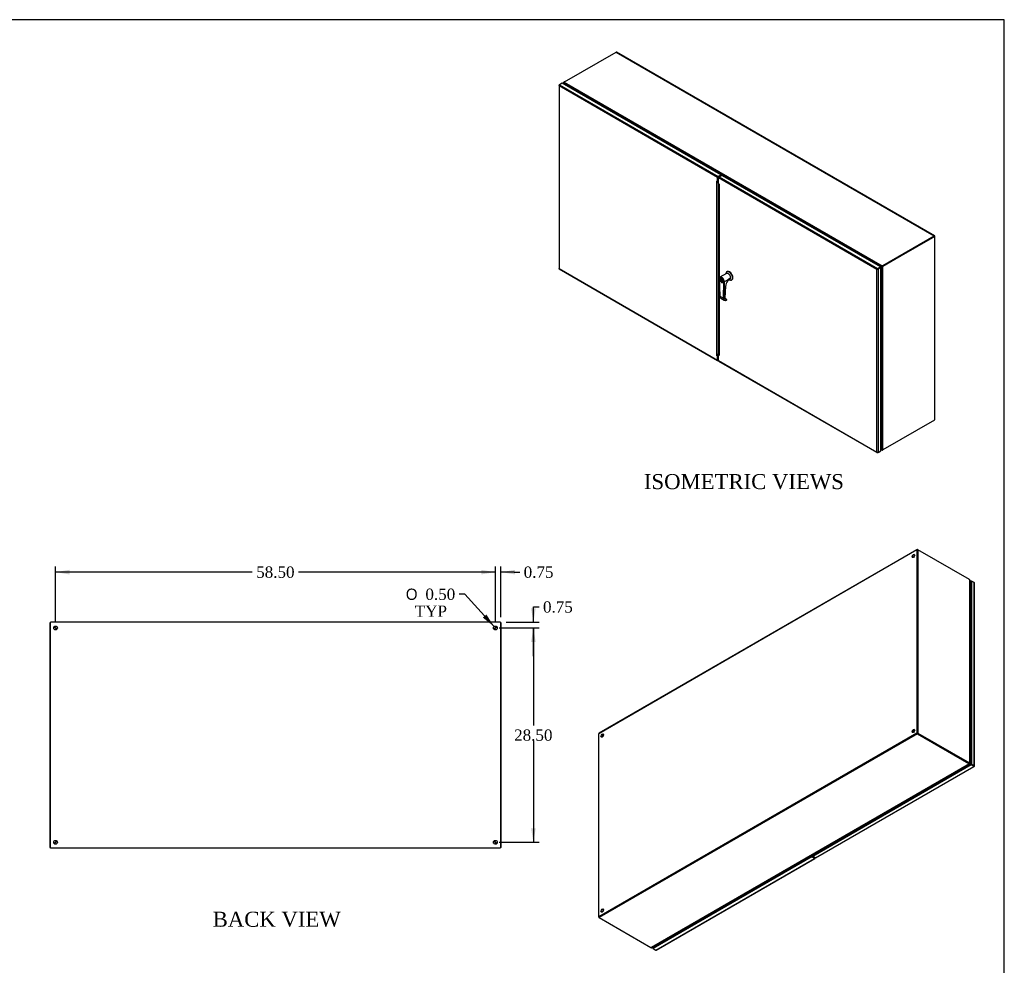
# Model space of a CAD drawing. Header units: inches. Extents: x 1 to 299, y -2 to 199.
# Tile 6 of 6: x 168 to 299, y 73 to 199. Entities that reach past the tile are written whole.
import ezdxf
from ezdxf.enums import TextEntityAlignment as Align

# ---------------------------------------------------------------- set-up
doc = ezdxf.new("R2010")
doc.units = ezdxf.units.IN
doc.header["$MEASUREMENT"] = 0
for name, color, linetype in [('CAP02342', 7, 'Continuous'), ('COM53148-1', 7, 'Continuous'), ('COM54646', 7, 'Continuous'), ('COM55251-2', 7, 'Continuous'), ('COM55253-2', 7, 'Continuous'), ('Default', 7, 'Continuous'), ('GSK11033', 7, 'Continuous'), ('GSK11136', 7, 'Continuous'), ('HAN13040', 7, 'Continuous'), ('HNG14573-1', 7, 'Continuous'), ('HNG14573-2', 7, 'Continuous'), ('PIN17645', 7, 'Continuous'), ('STD26098', 7, 'Continuous')]:
    doc.layers.add(name, color=color, linetype=linetype)
doc.styles.add('SEACAD_Solid_Edge_ANSI1_Symbols', font='txt')
doc.styles.add('SEACAD_Times_New_Roman', font='times.ttf')
doc.dimstyles.new('HAMMOND_(STH_-_300x200)', dxfattribs={"dimtxt": 1.5, "dimasz": 1.875, "dimexe": 0.75, "dimexo": 0.75, "dimgap": 0.375, "dimtad": 0, "dimtih": 1, "dimtoh": 1, "dimzin": 0, "dimdsep": 46, "dimtxsty": 'SEACAD_Times_New_Roman', "dimblk1": '_SE_FILLED', "dimblk2": '_SE_FILLED', "dimsah": 1, "dimcen": 0.75, "dimadec": 0, "dimazin": 0, "dimtfac": 0.8, "dimtofl": 0, "dimtmove": 0, "dimatfit": 3, "dimfxl": 1, "dimtolj": 1, "dimtzin": 0, "dimarcsym": 0})

# ---------------------------------------------------------------- blocks, each defined once
blk = doc.blocks.new('SE1')
at = {"layer": 'COM53148-1', "color": 7, "linetype": 'Continuous'}
for p, q in [((240.91, 190.67), (247.76, 194.62)), ((247.76, 194.62), (290.09, 170.19)), ((290.14, 170.19), (247.81, 194.63)), ((240.81, 190.47), (283.05, 166.08)), ((240.83, 190.43), (240.9, 190.32)), ((240.85, 190.62), (283.16, 166.2)), ((283.24, 166.23), (290.09, 170.19)), ((283.24, 166.17), (290.09, 170.13)), ((290.16, 170.11), (290.16, 170.14)), ((282.93, 166.01), (283.02, 166.07)), ((283.05, 166.08), (283.09, 166.11)), ((283.09, 166.11), (283.1, 166.12)), ((283.16, 166.2), (283.16, 166.14)), ((283.24, 166.17), (283.24, 166.23)), ((283.02, 141.81), (282.98, 141.89)), ((282.98, 141.81), (283.05, 141.77)), ((282.98, 141.77), (283.09, 141.71)), ((283.04, 141.82), (283.02, 141.81)), ((283.05, 141.77), (283.06, 141.78)), ((283.16, 141.7), (283.16, 141.73)), ((283.24, 141.74), (283.24, 141.74))]:
    blk.add_line(p, q, dxfattribs=at)
for centre, radius, start, end in [((240.96, 190.51), 0.154, 133.3706, 195.1223), ((283.25, 165.99), 0.226, 115.3892, 156.1179)]:
    blk.add_arc(centre, radius, start, end, dxfattribs=at)
for centre, major_axis, start_param, end_param in [((247.76, 194.53), (-0.054, -0.0935), 3.141593, 3.926991), ((240.99, 190.52), (-0.156, 0.27), 1.431685, 1.580897), ((241.13, 190.54), (-0.312, 0), 5.497787, 5.813569), ((290.09, 170.1), (-0.054, -0.0935), 2.356194, 3.926991), ((282.87, 166.34), (-0.156, 0.27), 3.131492, 3.280704), ((282.92, 166.37), (-0.156, 0.27), 3.131492, 3.280704), ((283.01, 166.36), (0.312, 0), 5.182005, 5.497787), ((283.01, 166.3), (0.312, 0), 5.182005, 5.497787), ((282.87, 141.71), (0.156, -0.27), 1.431685, 1.580897), ((283.01, 141.86), (0.312, 0), 5.182005, 5.497787)]:
    blk.add_ellipse(centre, major_axis=major_axis, ratio=0.57735, start_param=start_param, end_param=end_param, dxfattribs=at)
for points, knots in [([(283.16, 166.14), (283.15, 166.14), (283.15, 166.14), (283.15, 166.14), (283.14, 166.14), (283.14, 166.13), (283.14, 166.13), (283.13, 166.13), (283.13, 166.13), (283.12, 166.13), (283.12, 166.12), (283.11, 166.12), (283.1, 166.12), (283.1, 166.11), (283.1, 166.11)], [0, 0, 0, 0, 0.058117, 0.116745, 0.175903, 0.235613, 0.295892, 0.356757, 0.418223, 0.480305, 0.60627, 0.734837, 0.866068, 1, 1, 1, 1]), ([(283.16, 141.7), (283.15, 141.7), (283.15, 141.7), (283.15, 141.7), (283.14, 141.7), (283.13, 141.7), (283.13, 141.7), (283.12, 141.7), (283.12, 141.7), (283.11, 141.7), (283.11, 141.7), (283.1, 141.7), (283.1, 141.7), (283.09, 141.7), (283.09, 141.7), (283.08, 141.71), (283.07, 141.72), (283.06, 141.73), (283.06, 141.74), (283.05, 141.75), (283.05, 141.76), (283.05, 141.77)], [0, 0, 0, 0, 0.037505, 0.074906, 0.112201, 0.149385, 0.186456, 0.223409, 0.260242, 0.296951, 0.333533, 0.369984, 0.406303, 0.442485, 0.478527, 0.514427, 0.638738, 0.761153, 0.84171, 0.921336, 1, 1, 1, 1])]:
    blk.add_open_spline(points, degree=3, knots=knots, dxfattribs=at)
at = {"layer": 'COM54646', "color": 7, "linetype": 'Continuous'}
for p, q in [((240.76, 190.53), (240.76, 190.4)), ((240.82, 190.57), (240.79, 190.59)), ((240.81, 190.47), (240.79, 190.46)), ((240.79, 190.38), (240.79, 190.46)), ((240.82, 190.42), (240.83, 190.43)), ((240.82, 190.42), (240.86, 190.34)), ((240.86, 190.64), (240.87, 190.63)), ((290.11, 170.14), (283.24, 166.17)), ((290.16, 170.11), (283.29, 166.14)), ((290.16, 170.11), (290.11, 170.14)), ((290.16, 145.73), (290.16, 170.11)), ((282.94, 165.98), (283.04, 166.04)), ((283.11, 166.08), (283.06, 166.05)), ((283.06, 166.05), (283.06, 141.78)), ((283.12, 166.09), (283.11, 166.08)), ((283.17, 166.12), (283.22, 166.09)), ((283.22, 166.09), (283.22, 141.74)), ((283.29, 166.14), (283.24, 166.17)), ((283.29, 141.77), (290.16, 145.73)), ((283.04, 141.82), (282.98, 141.93))]:
    blk.add_line(p, q, dxfattribs=at)
for centre, radius, start, end in [((283.09, 166.28), 0.228, 264.0559, 304.437), ((283.17, 141.89), 0.156, 225.3299, 286.1771)]:
    blk.add_arc(centre, radius, start, end, dxfattribs=at)
for centre, major_axis, start_param, end_param in [((240.86, 190.38), (0.156, 0.27), 0.785398, 1.10118), ((240.66, 190.33), (0.156, -0.27), 1.560696, 1.709907), ((283.2, 165.77), (0.156, -0.27), 3.002482, 3.151693), ((283.25, 165.8), (0.156, -0.27), 3.002482, 3.151693), ((283.24, 165.92), (0.156, 0.27), 0.785398, 1.10118), ((283.29, 165.89), (0.156, 0.27), 0.785398, 1.10118), ((283.2, 141.9), (-0.156, 0.27), 1.560696, 1.709907), ((283.29, 142.02), (-0.156, -0.27), 0.469616, 0.785398)]:
    blk.add_ellipse(centre, major_axis=major_axis, ratio=0.57735, start_param=start_param, end_param=end_param, dxfattribs=at)
for points, knots in [([(240.79, 190.46), (240.79, 190.46), (240.79, 190.46), (240.78, 190.47), (240.78, 190.47), (240.78, 190.48), (240.77, 190.48), (240.77, 190.49), (240.77, 190.49), (240.76, 190.5), (240.76, 190.51), (240.76, 190.51), (240.76, 190.52), (240.76, 190.53), (240.76, 190.54), (240.77, 190.55), (240.77, 190.56), (240.78, 190.57), (240.78, 190.58), (240.79, 190.58), (240.79, 190.59)], [0, 0, 0, 0, 0.039227, 0.078698, 0.11841, 0.15836, 0.198543, 0.238956, 0.279594, 0.320453, 0.361528, 0.402815, 0.44431, 0.486009, 0.612097, 0.739826, 0.804347, 0.869228, 0.934452, 1, 1, 1, 1]), ([(283.17, 166.12), (283.16, 166.12), (283.16, 166.11), (283.15, 166.1), (283.14, 166.1), (283.14, 166.09), (283.13, 166.09), (283.12, 166.09), (283.12, 166.08), (283.12, 166.08)], [0, 0, 0, 0, 0.25, 0.25, 0.5, 0.5, 0.75, 0.75, 1, 1, 1, 1])]:
    blk.add_open_spline(points, degree=3, knots=knots, dxfattribs=at)
at = {"layer": 'COM55251-2', "color": 7, "linetype": 'Continuous'}
for p, q in [((261.47, 178.02), (261.74, 178.18)), ((282.93, 166.05), (261.92, 178.18)), ((282.46, 165.72), (261.39, 177.89)), ((261.39, 177.13), (261.39, 177.89)), ((261.39, 177.13), (261.49, 177.07)), ((261.45, 177.05), (261.45, 154.41)), ((261.47, 178.02), (282.56, 165.84)), ((261.49, 177.07), (261.49, 154.3)), ((282.46, 165.72), (282.52, 165.76)), ((282.52, 165.76), (282.46, 165.72)), ((282.46, 141.43), (282.46, 165.72)), ((282.46, 165.72), (282.46, 165.72)), ((282.46, 165.72), (282.46, 165.72)), ((282.46, 165.72), (282.46, 165.72)), ((282.46, 165.72), (282.46, 165.72)), ((282.52, 165.76), (282.5, 165.77)), ((282.52, 165.76), (282.56, 165.78)), ((282.56, 165.78), (282.52, 165.76)), ((282.52, 165.76), (282.52, 165.74)), ((282.56, 165.84), (282.93, 166.05)), ((282.93, 165.99), (282.56, 165.78)), ((282.56, 165.78), (282.93, 165.99)), ((282.56, 165.78), (282.56, 165.78)), ((282.56, 165.78), (282.56, 165.78)), ((282.56, 165.78), (282.56, 165.78)), ((282.56, 165.78), (282.56, 165.78)), ((282.98, 165.96), (282.61, 165.75)), ((282.61, 165.75), (282.61, 141.4)), ((282.93, 166.05), (282.93, 165.99)), ((282.98, 165.96), (282.93, 165.99)), ((282.98, 141.61), (282.98, 165.96)), ((261.39, 153.6), (261.39, 154.36)), ((261.39, 153.6), (282.46, 141.43)), ((261.41, 153.55), (282.51, 141.37)), ((282.61, 141.4), (282.98, 141.61)), ((282.46, 141.43), (282.46, 141.43)), ((282.46, 141.43), (282.46, 141.43)), ((282.46, 141.43), (282.46, 141.43)), ((282.46, 141.43), (282.46, 141.43)), ((282.46, 141.43), (282.46, 141.43)), ((282.51, 141.39), (282.5, 141.37)), ((282.61, 141.4), (282.56, 141.37))]:
    blk.add_line(p, q, dxfattribs=at)
for centre, radius, start, end in [((282.63, 165.61), 0.21, 130.3254, 146.5936), ((282.45, 165.93), 0.21, 273.4064, 289.6746), ((261.66, 154.41), 0.202, 180, 212.3779), ((282.61, 141.56), 0.201, 220.7853, 242.1898), ((282.58, 141.48), 0.132, 199.2846, 229.8474)]:
    blk.add_arc(centre, radius, start, end, dxfattribs=at)
for centre, major_axis, start_param, end_param in [((261.83, 178.13), (0.125, 0), 0.785398, 2.356194), ((261.47, 177.93), (-0.054, -0.0935), 3.926991, 5.497787), ((282.56, 165.75), (0.054, 0.0935), 0.785398, 1.73614), ((282.53, 165.8), (0.108, 0), 4.547046, 5.497787), ((261.47, 153.64), (0.054, 0.0935), 2.356194, 3.141593), ((282.56, 141.46), (0.054, 0.0935), 2.976249, 3.926991), ((282.53, 141.45), (0.108, 0), 4.547046, 5.497787)]:
    blk.add_ellipse(centre, major_axis=major_axis, ratio=0.57735, start_param=start_param, end_param=end_param, dxfattribs=at)
blk.add_open_spline([(261.49, 177.07), (261.48, 177.07), (261.47, 177.06), (261.46, 177.06), (261.45, 177.05), (261.45, 177.05)], degree=3, knots=[0, 0, 0, 0, 0.25, 0.25, 0.5, 0.5, 0.5, 0.5], dxfattribs=at)
at = {"layer": 'COM55253-2', "color": 7, "linetype": 'Continuous'}
for p, q in [((240.18, 190.19), (240.18, 165.84)), ((240.2, 190.18), (240.18, 190.18)), ((240.21, 190.23), (240.26, 190.26)), ((261.26, 177.96), (240.21, 190.12)), ((240.21, 190.12), (240.21, 165.83)), ((240.21, 190.12), (240.21, 190.12)), ((240.21, 190.12), (240.21, 190.12)), ((240.21, 190.12), (240.21, 190.12)), ((240.21, 190.12), (240.21, 190.12)), ((240.21, 190.12), (240.21, 190.12)), ((240.62, 190.48), (240.26, 190.26)), ((240.26, 190.26), (261.33, 178.1)), ((261.7, 178.31), (240.62, 190.48)), ((261.33, 178.1), (261.7, 178.31)), ((261.33, 178.04), (261.7, 178.25)), ((261.7, 178.31), (261.7, 178.25)), ((261.18, 177.49), (261.18, 177.48)), ((261.18, 177.49), (261.26, 177.45)), ((261.19, 177.49), (261.18, 177.48)), ((261.18, 154.25), (261.18, 177.48)), ((261.26, 177.45), (261.26, 177.96)), ((261.31, 177.48), (261.26, 177.45)), ((261.31, 177.48), (261.31, 177.99)), ((261.33, 177.19), (261.33, 154.49)), ((240.2, 165.79), (261.28, 153.62)), ((240.21, 165.83), (261.26, 153.67)), ((240.21, 165.83), (240.21, 165.83)), ((240.21, 165.83), (240.21, 165.83)), ((240.21, 165.83), (240.21, 165.83)), ((240.21, 165.83), (240.21, 165.83)), ((261.18, 154.25), (261.18, 154.23)), ((261.19, 154.24), (261.18, 154.23)), ((261.18, 154.23), (261.26, 154.19)), ((261.31, 154.22), (261.26, 154.19)), ((261.26, 153.67), (261.26, 154.19)), ((261.27, 154.24), (261.31, 154.22)), ((261.31, 153.7), (261.31, 154.22)), ((261.34, 153.63), (261.33, 153.63))]:
    blk.add_line(p, q, dxfattribs=at)
for centre, radius, start, end in [((240.31, 190.2), 0.132, 190.1526, 220.7154), ((240.4, 190.18), 0.201, 177.8102, 199.2147), ((261.53, 177.83), 0.462, 233.3568, 244.4258), ((261.08, 154.47), 0.302, 306.5059, 327.9912)]:
    blk.add_arc(centre, radius, start, end, dxfattribs=at)
for centre, major_axis, start_param, end_param in [((240.28, 190.19), (0.108, 0), 2.356194, 3.306936), ((240.26, 190.18), (0.054, 0.0935), 0.785398, 1.73614), ((261.26, 177.52), (-0.108, 0), 0.785398, 1.318743), ((261.33, 178.01), (0.054, 0.0935), 0.785398, 2.356194), ((240.28, 165.84), (0.108, 0), 3.141593, 3.306936), ((240.26, 165.88), (0.054, 0.0935), 2.976249, 3.141593), ((261.26, 154.29), (-0.108, 0), 0.785398, 1.570796), ((261.33, 153.72), (0.054, 0.0935), 2.356194, 3.926991)]:
    blk.add_ellipse(centre, major_axis=major_axis, ratio=0.57735, start_param=start_param, end_param=end_param, dxfattribs=at)
for points in [[(240.18, 165.83), (240.18, 165.83), (240.18, 165.83), (240.19, 165.83), (240.2, 165.83), (240.21, 165.83)], [(240.2, 165.8), (240.2, 165.8), (240.2, 165.8), (240.2, 165.81), (240.2, 165.82), (240.21, 165.83)]]:
    blk.add_open_spline(points, degree=3, knots=[0, 0, 0, 0, 0.5, 0.5, 1, 1, 1, 1], dxfattribs=at)
at = {"layer": 'GSK11033', "color": 7, "linetype": 'Continuous'}
for p, q in [((261.34, 177.94), (261.43, 177.99)), ((261.39, 177.9), (261.34, 177.94)), ((261.34, 177.94), (261.34, 176.84)), ((261.34, 176.84), (261.45, 176.77)), ((261.34, 176.84), (261.45, 176.71)), ((261.45, 154.98), (261.34, 154.72)), ((261.34, 154.72), (261.45, 154.66)), ((261.34, 154.72), (261.34, 153.62)), ((261.39, 153.59), (261.34, 153.62))]:
    blk.add_line(p, q, dxfattribs=at)
at = {"layer": 'GSK11136', "color": 7, "linetype": 'Continuous'}
for p, q in [((261.48, 178.13), (261.57, 178.08)), ((261.5, 178.12), (261.32, 178.01)), ((261.41, 177.96), (261.32, 178.01)), ((261.32, 178.01), (261.32, 177.2)), ((261.32, 178.01), (261.41, 177.96)), ((261.34, 177.19), (261.32, 177.2)), ((261.32, 177.2), (261.34, 177.19)), ((261.57, 178.08), (261.5, 178.12)), ((282.71, 165.87), (282.53, 165.77)), ((282.53, 165.77), (282.53, 165.77)), ((282.53, 165.77), (282.53, 165.77)), ((282.71, 165.87), (282.71, 165.87)), ((282.71, 165.87), (282.71, 165.87)), ((261.34, 154.49), (261.32, 154.48)), ((261.34, 154.47), (261.32, 154.48)), ((261.34, 154.47), (261.32, 154.48)), ((261.32, 154.48), (261.32, 153.66)), ((261.34, 153.66), (261.32, 153.66)), ((261.34, 153.66), (261.32, 153.66))]:
    blk.add_line(p, q, dxfattribs=at)
at = {"layer": 'HAN13040', "color": 7, "linetype": 'Continuous'}
for p, q in [((262.46, 165.19), (261.59, 164.69)), ((262.55, 165.43), (262.51, 165.41)), ((261.49, 164.47), (261.49, 164.46)), ((261.49, 164.46), (261.56, 162.2)), ((261.5, 164.45), (261.56, 162.19)), ((261.5, 164.45), (261.5, 164.45)), ((261.64, 164.56), (261.63, 164.56)), ((261.75, 164.45), (261.82, 164.41)), ((261.75, 164.12), (261.75, 164.45)), ((261.82, 164.08), (261.75, 164.12)), ((261.77, 164.12), (261.75, 164.12)), ((261.77, 164.12), (261.77, 164.44)), ((261.82, 164.1), (261.77, 164.12)), ((261.82, 164.41), (261.82, 164.08)), ((261.96, 163.99), (261.97, 163.99)), ((262.05, 161.91), (262.11, 164.09)), ((262.15, 164.09), (262.09, 161.91)), ((262.11, 164.09), (262.11, 164.1)), ((262.2, 164.13), (262.15, 164.1)), ((262.15, 164.09), (262.2, 164.12)), ((262.15, 164.1), (262.15, 164.09)), ((262.2, 164.12), (262.84, 164.49)), ((262.2, 164.12), (262.84, 164.49)), ((262.2, 164.12), (262.2, 164.13)), ((262.59, 164.19), (262.92, 164.38)), ((262.84, 164.49), (262.83, 164.47)), ((262.84, 164.49), (262.84, 164.49)), ((263.14, 164.32), (263.18, 164.34)), ((262.3, 161.89), (262.35, 163.48)), ((262.3, 161.88), (262.34, 163.47)), ((261.56, 162.19), (262.05, 161.91)), ((261.7, 161.89), (262.16, 161.63)), ((262.3, 161.84), (262.42, 161.77)), ((262.42, 161.78), (262.47, 161.74)), ((262.47, 161.74), (262.48, 161.74)), ((262.48, 161.74), (262.47, 161.74)), ((262.47, 161.66), (262.47, 161.7)), ((262.48, 161.74), (262.48, 161.74)), ((262.48, 161.67), (262.48, 161.72))]:
    blk.add_line(p, q, dxfattribs=at)
for centre, radius, start, end in [((263.72, 163.47), 1.34, 131.4602, 144.7403), ((259.48, 167.31), 4.39, 315.8784, 319.6877), ((263.83, 163.61), 1.32, 138.4014, 139.1471), ((262.32, 161.89), 0.141, 287.7534, 308.0454), ((262.41, 161.8), 0.0167, 244.9846, 279.648), ((262.45, 161.67), 0.03, 297.5192, 358.237)]:
    blk.add_arc(centre, radius, start, end, dxfattribs=at)
for centre, major_axis, ratio, start_param, end_param in [((262.82, 164.86), (0.315, -0.546), 0.57735, 0, 3.882146), ((262.69, 164.79), (0.233, -0.403), 0.57735, 0, 3.141593), ((262.87, 164.89), (-0.315, 0.546), 0.57735, 3.141593, 6.283185), ((261.52, 164.47), (0.03, 0), 0.57735, 2.356194, 3.141593), ((261.52, 164.47), (0.03, 0), 0.57735, 3.141593, 3.926991), ((261.52, 164.46), (0.03, 0.0004), 0.567188, 3.15002, 3.918564), ((261.83, 164.29), (0.233, -0.403), 0.57735, 0.785398, 3.926991), ((261.8, 164.28), (0.218, -0.377), 0.57735, 0.785398, 3.926991), ((261.8, 164.27), (0.165, -0.286), 0.57735, 3.141593, 3.957772), ((261.8, 164.27), (0.165, -0.286), 0.57735, 0, 3.141593), ((261.8, 164.28), (0.165, -0.286), 0.57735, 0, 3.141593), ((261.8, 164.27), (0.165, -0.286), 0.57735, 5.467006, 6.283185), ((262.13, 164.11), (0.03, 0), 0.57735, 3.926991, 5.497787), ((262.13, 164.11), (0.03, -0.0005), 0.587337, 3.936027, 5.506824), ((263.07, 163.89), (-0.541, -0.876), 0.556849, 4.65053, 5.514642), ((262.6, 164.26), (-0.025, 0.0166), 0.051348, 2.590713, 3.733066), ((262.82, 164.86), (0.315, -0.546), 0.57735, 5.542632, 6.283185), ((262.32, 163.48), (-0.03, 0.0009), 0.597148, 2.374268, 3.141593), ((261.59, 162.2), (0.03, 0.0009), 0.556849, 3.141593, 3.910136), ((262.01, 162.44), (0.296, 0.55), 0.596203, 2.338436, 3.123835), ((262.49, 162.16), (0.328, 0.532), 0.557858, 2.371742, 3.892097), ((262.07, 161.92), (-0.03, 0.0009), 0.597148, 0.803471, 2.374268), ((262.51, 162.15), (0.313, 0.507), 0.556861, 2.372471, 3.892826), ((262.54, 162.05), (0.184, 0.298), 0.556849, 2.373049, 3.698535), ((262.56, 162.04), (0.2, 0.323), 0.556849, 2.373049, 3.636393), ((262.27, 161.9), (-0.03, 0.0009), 0.597148, 2.374268, 3.141593), ((262.42, 162.2), (0.275, 0.447), 0.558048, 3.801256, 3.928976), ((262.45, 161.67), (-0.0139, 0.0266), 0.606742, 2.381796, 3.141593), ((262.45, 161.67), (-0.0139, 0.0266), 0.606742, 3.141593, 3.91773), ((262.45, 161.67), (-0.03, 0.0009), 0.597148, 2.374268, 3.141593)]:
    blk.add_ellipse(centre, major_axis=major_axis, ratio=ratio, start_param=start_param, end_param=end_param, dxfattribs=at)
blk.add_ellipse((261.78, 164.26), major_axis=(-0.155, 0.268), ratio=0.57735, dxfattribs=at)
for points, knots in [([(261.93, 164.36), (261.95, 164.33), (261.97, 164.28), (262, 164.19), (262, 164.11), (261.98, 164.05), (261.94, 164.02), (261.89, 164.01), (261.84, 164.02), (261.81, 164.03), (261.81, 164.04)], [0, 0, 0, 0, 0.120898, 0.26227, 0.402653, 0.541945, 0.682103, 0.830284, 0.963634, 1, 1, 1, 1]), ([(262.42, 161.78), (262.42, 161.77), (262.42, 161.77), (262.41, 161.77), (262.41, 161.76), (262.4, 161.76), (262.39, 161.76), (262.38, 161.76), (262.37, 161.76), (262.36, 161.76), (262.35, 161.76), (262.34, 161.76)], [0, 0, 0, 0, 0.125, 0.125, 0.25, 0.25, 0.5, 0.5, 0.75, 0.75, 1, 1, 1, 1]), ([(262.47, 161.7), (262.48, 161.71), (262.48, 161.71), (262.48, 161.73), (262.48, 161.73), (262.48, 161.74)], [0, 0, 0, 0, 0.5, 0.5, 1, 1, 1, 1])]:
    blk.add_open_spline(points, degree=3, knots=knots, dxfattribs=at)
blk = doc.blocks.new('SE2')
at = {"layer": 'CAP02342', "color": 7, "linetype": 'Continuous'}
for p, q in [((294.91, 120.88), (294.91, 120.49)), ((294.91, 111.08), (294.91, 110.69)), ((294.91, 101.28), (294.91, 100.89))]:
    blk.add_line(p, q, dxfattribs=at)
for centre, start_param, end_param in [((295.06, 120.88), 5.141998, 6.283185), ((295.06, 120.49), 5.141998, 6.283185), ((295.06, 120.49), 0, 0.002547), ((295.06, 111.08), 5.141998, 6.283185), ((295.06, 110.69), 5.141998, 6.283185), ((295.06, 110.69), 0, 0.002547), ((295.06, 101.28), 5.141998, 6.283185), ((295.06, 100.89), 5.141998, 6.283185), ((295.06, 100.89), 0, 0.002547)]:
    blk.add_ellipse(centre, major_axis=(-0.146, 0), ratio=0.57735, start_param=start_param, end_param=end_param, dxfattribs=at)
for points in [[(294.92, 120.49), (294.91, 120.48), (294.91, 120.46), (294.93, 120.42), (294.96, 120.39), (294.98, 120.37), (294.99, 120.37)], [(294.92, 110.69), (294.91, 110.68), (294.91, 110.66), (294.93, 110.62), (294.96, 110.59), (294.98, 110.57), (294.99, 110.57)], [(294.92, 100.89), (294.91, 100.88), (294.91, 100.86), (294.93, 100.82), (294.96, 100.79), (294.98, 100.77), (294.99, 100.77)]]:
    blk.add_open_spline(points, degree=3, knots=[0, 0, 0, 0, 0.0854751, 0.2465831, 0.3881447, 0.4934146, 0.4934146, 0.4934146, 0.4934146], dxfattribs=at)
at = {"layer": 'COM53148-1', "color": 7, "linetype": 'Continuous'}
for p, q in [((287.78, 128.43), (245.46, 104)), ((287.81, 128.48), (245.48, 104.05)), ((287.78, 128.43), (287.78, 104.11)), ((287.84, 128.4), (287.84, 104.08)), ((287.89, 128.46), (287.86, 128.48)), ((245.46, 79.68), (287.78, 104.11)), ((245.46, 79.68), (245.46, 104)), ((287.86, 103.98), (245.54, 79.55)), ((246.06, 103.68), (245.87, 103.79)), ((287.86, 104.04), (294.71, 100.09)), ((287.86, 103.98), (294.71, 100.03)), ((294.77, 99.98), (252.47, 75.56)), ((252.53, 75.56), (294.81, 99.97)), ((294.71, 100.09), (294.71, 100.03)), ((294.77, 99.98), (294.77, 100.04)), ((294.77, 100.03), (294.79, 100.02)), ((294.81, 100.01), (294.77, 100.03)), ((245.54, 79.55), (252.39, 75.59))]:
    blk.add_line(p, q, dxfattribs=at)
for centre, major_axis, start_param, end_param in [((287.86, 128.39), (0.054, -0.0935), 2.356194, 3.926991), ((287.36, 127.6), (0.125, 0.217), 0.205081, 2.936511), ((245.54, 103.95), (0.054, -0.0935), 3.141593, 3.926991), ((245.99, 103.72), (0.125, 0.217), 0.205081, 2.936511), ((287.36, 104.33), (0.125, 0.217), 0.205081, 2.936511), ((287.86, 104.07), (-0.054, 0.0935), 0.785398, 2.356194), ((294.49, 99.96), (0.312, 0), 0.469616, 0.785398), ((294.49, 99.9), (0.312, 0), 0.469616, 0.785398), ((294.64, 99.75), (-0.156, -0.27), 3.002482, 3.151693), ((245.99, 80.45), (0.125, 0.217), 0.205081, 2.936511), ((245.54, 79.63), (0.054, -0.0935), 3.926991, 5.497787), ((252.61, 75.72), (-0.312, 0), 0.785398, 1.10118)]:
    blk.add_ellipse(centre, major_axis=major_axis, ratio=0.57735, start_param=start_param, end_param=end_param, dxfattribs=at)
for centre in [(287.31, 127.63), (245.94, 103.75), (287.31, 104.36), (245.94, 80.48)]:
    blk.add_ellipse(centre, major_axis=(0.125, 0.217), ratio=0.57735, dxfattribs=at)
for points, knots in [([(294.76, 100.03), (294.76, 100.03), (294.77, 100.03), (294.77, 100.03), (294.77, 100.03), (294.77, 100.03), (294.77, 100.03), (294.77, 100.03), (294.77, 100.04), (294.77, 100.04)], [0, 0, 0, 0, 0.25, 0.25, 0.5, 0.5, 0.75, 0.75, 1, 1, 1, 1]), ([(294.81, 100.01), (294.81, 100), (294.81, 100), (294.81, 100), (294.82, 99.99), (294.82, 99.99), (294.82, 99.99), (294.82, 99.98), (294.82, 99.98), (294.82, 99.98), (294.82, 99.97), (294.81, 99.97), (294.81, 99.97), (294.81, 99.97), (294.8, 99.96), (294.8, 99.97), (294.79, 99.97), (294.78, 99.97), (294.78, 99.98), (294.77, 99.98), (294.77, 99.98)], [0, 0, 0, 0, 0.039227, 0.078698, 0.11841, 0.15836, 0.198543, 0.238956, 0.279594, 0.320453, 0.361528, 0.402815, 0.44431, 0.486009, 0.612097, 0.739826, 0.804347, 0.869228, 0.934452, 1, 1, 1, 1]), ([(252.47, 75.56), (252.47, 75.56), (252.47, 75.56), (252.48, 75.55), (252.48, 75.55), (252.49, 75.55), (252.49, 75.55), (252.5, 75.55), (252.5, 75.55), (252.51, 75.55), (252.51, 75.55), (252.52, 75.55), (252.52, 75.55), (252.53, 75.56), (252.53, 75.56), (252.53, 75.56), (252.53, 75.56)], [0, 0, 0, 0, 0.037505, 0.0749064, 0.112201, 0.1493851, 0.1864555, 0.2234088, 0.2602416, 0.2969507, 0.3335327, 0.3699844, 0.4063029, 0.4424848, 0.4785271, 0.4936293, 0.4936293, 0.4936293, 0.4936293])]:
    blk.add_open_spline(points, degree=3, knots=knots, dxfattribs=at)
at = {"layer": 'COM54646', "color": 7, "linetype": 'Continuous'}
for p, q in [((287.89, 128.46), (287.84, 128.43)), ((287.84, 128.43), (287.84, 104.05)), ((287.89, 128.46), (287.89, 104.08)), ((294.76, 124.49), (287.89, 128.46)), ((294.83, 100.09), (294.83, 124.44)), ((294.86, 100.06), (294.86, 124.38)), ((245.87, 103.79), (246.06, 103.68)), ((287.89, 104.08), (287.84, 104.05)), ((287.84, 104.05), (294.71, 100.09)), ((287.89, 104.08), (294.76, 100.11)), ((294.76, 100.11), (294.71, 100.09)), ((294.78, 100.06), (294.83, 100.09)), ((294.78, 100.07), (294.83, 100.04)), ((294.81, 100.05), (294.79, 100.06)), ((245.46, 79.59), (245.46, 79.68)), ((245.46, 79.59), (245.48, 79.6)), ((245.54, 79.55), (245.46, 79.59))]:
    blk.add_line(p, q, dxfattribs=at)
for centre, major_axis, start_param, end_param in [((294.76, 124.24), (-0.156, 0.27), 5.182005, 5.497787), ((294.71, 100.34), (0.156, -0.27), 5.497787, 5.813569), ((294.76, 100.37), (0.156, -0.27), 5.497787, 5.813569), ((294.96, 100.32), (0.156, 0.27), 3.131492, 3.280704)]:
    blk.add_ellipse(centre, major_axis=major_axis, ratio=0.57735, start_param=start_param, end_param=end_param, dxfattribs=at)
for points, knots in [([(294.86, 124.38), (294.86, 124.38), (294.86, 124.4), (294.86, 124.41), (294.85, 124.42), (294.84, 124.43), (294.84, 124.43), (294.83, 124.44), (294.83, 124.44)], [0.506795, 0.506795, 0.506795, 0.506795, 0.6120969, 0.7398262, 0.8043466, 0.8692278, 0.9344517, 1, 1, 1, 1]), ([(294.78, 100.06), (294.78, 100.06), (294.79, 100.06), (294.79, 100.06), (294.79, 100.06), (294.79, 100.06), (294.79, 100.06), (294.79, 100.06), (294.78, 100.07), (294.78, 100.07)], [0, 0, 0, 0, 0.25, 0.25, 0.5, 0.5, 0.75, 0.75, 1, 1, 1, 1]), ([(294.83, 100.09), (294.83, 100.09), (294.83, 100.09), (294.84, 100.08), (294.84, 100.08), (294.85, 100.08), (294.85, 100.08), (294.85, 100.08), (294.85, 100.07), (294.86, 100.07), (294.86, 100.07), (294.86, 100.07), (294.86, 100.06), (294.86, 100.06), (294.86, 100.06), (294.86, 100.06), (294.86, 100.05), (294.85, 100.05), (294.85, 100.04), (294.84, 100.04), (294.83, 100.04), (294.83, 100.04)], [0, 0, 0, 0, 0.037505, 0.074906, 0.112201, 0.149385, 0.186456, 0.223409, 0.260242, 0.296951, 0.333533, 0.369984, 0.406303, 0.442485, 0.478527, 0.514427, 0.638738, 0.761153, 0.84171, 0.921336, 1, 1, 1, 1])]:
    blk.add_open_spline(points, degree=3, knots=knots, dxfattribs=at)
at = {"layer": 'COM55251-2', "color": 7, "linetype": 'Continuous'}
for p, q in [((273.7, 87.62), (252.7, 75.5)), ((273.7, 87.57), (252.7, 75.44)), ((253.06, 75.23), (274.15, 87.41)), ((253.12, 75.22), (274.21, 87.4)), ((273.7, 87.57), (273.7, 87.62)), ((274.15, 87.46), (273.88, 87.62)), ((273.88, 87.62), (273.88, 87.57)), ((274.15, 87.41), (273.88, 87.57)), ((252.65, 75.47), (252.65, 75.62)), ((252.65, 75.47), (252.7, 75.5)), ((252.7, 75.44), (252.65, 75.47)), ((252.7, 75.5), (252.7, 75.65)), ((252.7, 75.5), (252.7, 75.5)), ((252.7, 75.44), (252.7, 75.5)), ((252.7, 75.44), (253.06, 75.23))]:
    blk.add_line(p, q, dxfattribs=at)
for centre, major_axis, start_param, end_param in [((273.79, 87.57), (-0.125, 0), 3.926991, 5.497787), ((273.79, 87.51), (0.125, 0), 0.785398, 2.356194), ((274.15, 87.49), (-0.054, 0.0935), 2.356194, 3.892909), ((253.06, 75.32), (-0.054, 0.0935), 2.356194, 3.141593)]:
    blk.add_ellipse(centre, major_axis=major_axis, ratio=0.57735, start_param=start_param, end_param=end_param, dxfattribs=at)
at = {"layer": 'COM55253-2', "color": 7, "linetype": 'Continuous'}
for p, q in [((294.86, 124.25), (295, 124.33)), ((294.86, 124.19), (295, 124.27)), ((295, 124.33), (295, 124.27)), ((295, 124.33), (295.05, 124.3)), ((295.05, 124.3), (295, 124.27)), ((295, 124.27), (295, 99.92)), ((295, 124.27), (295, 124.27)), ((295.05, 124.3), (295.05, 99.95)), ((295.41, 124.09), (295.05, 124.3)), ((295.41, 99.74), (295.41, 124.09)), ((295.45, 99.69), (295.45, 124.04)), ((295, 99.92), (273.92, 87.75)), ((295, 99.86), (273.92, 87.69)), ((274.29, 87.48), (295.36, 99.65)), ((274.34, 87.48), (295.42, 99.65)), ((295.05, 99.95), (295, 99.92)), ((295, 99.86), (295, 99.92)), ((295.36, 99.71), (295, 99.92)), ((295, 99.92), (295.36, 99.71)), ((295.36, 99.65), (295, 99.86)), ((295.05, 99.95), (295.41, 99.74)), ((295.36, 99.71), (295.36, 99.71)), ((295.36, 99.71), (295.36, 99.71)), ((295.36, 99.71), (295.4, 99.69)), ((295.4, 99.69), (295.36, 99.71)), ((295.39, 99.69), (295.41, 99.68)), ((295.4, 99.69), (295.43, 99.65)), ((295.4, 99.69), (295.41, 99.68)), ((295.4, 99.69), (295.44, 99.68)), ((295.41, 99.68), (295.41, 99.68)), ((295.41, 99.68), (295.41, 99.68)), ((273.92, 87.69), (273.92, 87.75)), ((273.92, 87.69), (274.29, 87.48))]:
    blk.add_line(p, q, dxfattribs=at)
for centre, major_axis, start_param, end_param in [((295.34, 124.04), (-0.108, 0), 3.141593, 3.926991), ((295.36, 99.74), (-0.054, 0.0935), 2.356194, 3.306936), ((295.34, 99.69), (-0.108, 0), 2.976249, 3.926991), ((274.29, 87.57), (-0.054, 0.0935), 2.356194, 3.141593)]:
    blk.add_ellipse(centre, major_axis=major_axis, ratio=0.57735, start_param=start_param, end_param=end_param, dxfattribs=at)
for points in [[(295.43, 99.65), (295.43, 99.65), (295.43, 99.66), (295.42, 99.67), (295.42, 99.67), (295.41, 99.68)], [(295.44, 99.68), (295.44, 99.68), (295.44, 99.68), (295.43, 99.68), (295.42, 99.68), (295.41, 99.68)]]:
    blk.add_open_spline(points, degree=3, knots=[0, 0, 0, 0, 0.5, 0.5, 1, 1, 1, 1], dxfattribs=at)
at = {"layer": 'GSK11033', "color": 7, "linetype": 'Continuous'}
for p, q in [((294.99, 123.2), (294.86, 123.13)), ((294.99, 122.56), (294.99, 123.2)), ((295, 123.19), (294.99, 123.2)), ((294.99, 112.76), (294.99, 120.37)), ((294.99, 102.96), (294.99, 110.57)), ((294.99, 100.48), (294.86, 100.41)), ((294.99, 100.48), (294.99, 100.77)), ((274.11, 87.58), (274.03, 87.54)), ((274.26, 87.49), (274.11, 87.58))]:
    blk.add_line(p, q, dxfattribs=at)
at = {"layer": 'GSK11136', "color": 7, "linetype": 'Continuous'}
for p, q in [((295, 124.02), (294.86, 123.94)), ((295, 123.21), (294.86, 123.13)), ((294.86, 100.41), (295, 100.49)), ((295.21, 99.8), (295.21, 99.8)), ((295.39, 99.69), (295.21, 99.8)), ((295.21, 99.8), (295.21, 99.8)), ((295.39, 99.69), (295.39, 99.69)), ((295.39, 99.69), (295.39, 99.69)), ((274, 87.8), (274, 87.95)), ((274.12, 87.87), (274.12, 88.02)), ((274, 87.55), (274, 87.65)), ((274, 87.55), (274.09, 87.6)), ((274, 87.55), (274.09, 87.6)), ((274.18, 87.45), (274.26, 87.5)), ((274.18, 87.45), (274.26, 87.5)), ((252.91, 75.62), (252.91, 75.78))]:
    blk.add_line(p, q, dxfattribs=at)
at = {"layer": 'HNG14573-1', "color": 7, "linetype": 'Continuous'}
for p, q in [((294.88, 122.41), (294.88, 122.08)), ((294.88, 121.37), (294.88, 121)), ((294.88, 112.61), (294.88, 112.28)), ((294.88, 111.57), (294.88, 111.2)), ((294.88, 102.82), (294.88, 102.48)), ((294.88, 101.77), (294.88, 101.4))]:
    blk.add_line(p, q, dxfattribs=at)
for centre, major_axis, start_param, end_param in [((295.06, 122.41), (0.178, 0), 1.919453, 3.141593), ((295.06, 122.04), (0.178, 0), 1.919453, 2.252427), ((295.06, 121), (0.178, 0), 1.919453, 3.964559), ((295.06, 121.37), (0.178, 0), 1.919453, 3.141593), ((295.06, 121), (0.121, 0), 2.097367, 3.507263), ((295.06, 112.61), (0.178, 0), 1.919453, 3.141593), ((295.06, 111.57), (0.178, 0), 1.919453, 3.141593), ((295.06, 112.24), (0.178, 0), 1.919453, 2.252457), ((295.06, 111.2), (0.178, 0), 1.919453, 3.964559), ((295.06, 111.2), (0.121, 0), 2.097367, 3.507263), ((295.06, 102.82), (0.178, 0), 1.919453, 3.141593), ((295.06, 102.45), (0.178, 0), 1.919453, 2.252487), ((295.06, 101.4), (0.178, 0), 1.919453, 3.964559), ((295.06, 101.77), (0.178, 0), 1.919453, 3.141593), ((295.06, 101.4), (0.121, 0), 2.097367, 3.507263)]:
    blk.add_ellipse(centre, major_axis=major_axis, ratio=0.57735, start_param=start_param, end_param=end_param, dxfattribs=at)
at = {"layer": 'HNG14573-2', "color": 7, "linetype": 'Continuous'}
for centre, major_axis, start_param, end_param in [((295.06, 122.03), (-0.199, 0), 5.022941, 6.133104), ((295.06, 121.91), (-0.228, 0), 4.982981, 5.757325), ((295.06, 121.89), (-0.227, 0), 4.982981, 5.757325), ((295.06, 121.86), (-0.199, 0), 5.022941, 6.133104), ((295.06, 121.52), (-0.227, 0), 4.982981, 5.757325), ((295.06, 121.5), (-0.228, 0), 4.982981, 5.757325), ((295.06, 121.47), (-0.199, 0), 5.022941, 6.133104), ((295.06, 121.38), (-0.199, 0), 5.022941, 6.133104), ((295.06, 121.38), (-0.199, 0), 0.150081, 0.463547), ((295.06, 112.23), (-0.199, 0), 5.022941, 6.133104), ((295.06, 112.11), (-0.227, 0), 4.982981, 5.757325), ((295.06, 112.09), (-0.228, 0), 4.982981, 5.757325), ((295.06, 112.06), (-0.199, 0), 5.022941, 6.133104), ((295.06, 111.72), (-0.227, 0), 4.982981, 5.757325), ((295.06, 111.71), (-0.227, 0), 4.982981, 5.757325), ((295.06, 111.67), (-0.199, 0), 5.022941, 6.133104), ((295.06, 111.59), (-0.199, 0), 5.022941, 6.133104), ((295.06, 111.59), (-0.199, 0), 0.150081, 0.463547), ((295.06, 102.43), (-0.199, 0), 5.022941, 6.133104), ((295.06, 102.31), (-0.227, 0), 4.982981, 5.757325), ((295.06, 102.29), (-0.227, 0), 4.982981, 5.757325), ((295.06, 102.26), (-0.199, 0), 5.022941, 6.133104), ((295.06, 101.93), (-0.227, 0), 4.982981, 5.757325), ((295.06, 101.91), (-0.227, 0), 4.982981, 5.757325), ((295.06, 101.88), (-0.199, 0), 5.022941, 6.133104), ((295.06, 101.79), (-0.199, 0), 5.022941, 6.133104), ((295.06, 101.79), (-0.199, 0), 0.150081, 0.463547)]:
    blk.add_ellipse(centre, major_axis=major_axis, ratio=0.57735, start_param=start_param, end_param=end_param, dxfattribs=at)
for points in [[(294.99, 122.05), (294.96, 122.04), (294.92, 122.03), (294.88, 122), (294.86, 121.98), (294.86, 121.98)], [(294.99, 121.66), (294.96, 121.66), (294.92, 121.64), (294.88, 121.62), (294.86, 121.6), (294.86, 121.59)], [(294.99, 112.25), (294.96, 112.25), (294.92, 112.23), (294.88, 112.2), (294.86, 112.18), (294.86, 112.18)], [(294.99, 111.87), (294.96, 111.86), (294.92, 111.85), (294.88, 111.82), (294.86, 111.8), (294.86, 111.8)], [(294.99, 102.45), (294.96, 102.45), (294.92, 102.43), (294.88, 102.41), (294.86, 102.39), (294.86, 102.38)], [(294.99, 102.07), (294.96, 102.06), (294.92, 102.05), (294.88, 102.02), (294.86, 102), (294.86, 102)]]:
    blk.add_open_spline(points, degree=3, knots=[0.4748947, 0.4748947, 0.4748947, 0.4748947, 0.6015814, 0.7782235, 0.8029406, 0.8029406, 0.8029406, 0.8029406], dxfattribs=at)
at = {"layer": 'PIN17645', "color": 7, "linetype": 'Continuous'}
for p, q in [((294.95, 121.02), (294.95, 120.93)), ((294.95, 111.23), (294.95, 111.13)), ((294.95, 101.43), (294.95, 101.33))]:
    blk.add_line(p, q, dxfattribs=at)
for centre in [(295.06, 122.41), (295.06, 112.61), (295.06, 102.82)]:
    blk.add_ellipse(centre, major_axis=(0.188, 0), ratio=0.57735, start_param=1.900184, end_param=3.46922, dxfattribs=at)
for points in [[(294.99, 122.56), (294.98, 122.56), (294.96, 122.55), (294.92, 122.53), (294.89, 122.48), (294.87, 122.44), (294.87, 122.42), (294.87, 122.41)], [(294.99, 112.76), (294.98, 112.76), (294.96, 112.75), (294.92, 112.73), (294.89, 112.69), (294.87, 112.64), (294.87, 112.62), (294.87, 112.61)], [(294.99, 102.96), (294.98, 102.96), (294.96, 102.95), (294.92, 102.93), (294.89, 102.89), (294.87, 102.85), (294.87, 102.82), (294.87, 102.82)]]:
    blk.add_open_spline(points, degree=3, knots=[0.6347861, 0.6347861, 0.6347861, 0.6347861, 0.6520415, 0.7674191, 0.8681606, 0.9654721, 1, 1, 1, 1], dxfattribs=at)
at = {"layer": 'STD26098', "color": 7, "linetype": 'Continuous'}
for p, q in [((287.18, 104.28), (287.34, 104.18)), ((287.48, 104.42), (287.32, 104.51))]:
    blk.add_line(p, q, dxfattribs=at)
for start_param, end_param in [(5.210624, 5.481001), (3.943777, 4.214154)]:
    blk.add_ellipse((287.48, 104.26), major_axis=(-0.141, -0.245), ratio=0.57735, start_param=start_param, end_param=end_param, dxfattribs=at)
blk = doc.blocks.new('SE7')
at = {"layer": 'COM53148-1', "color": 7, "linetype": 'Continuous'}
for p, q in [((172.53, 118.7), (172.53, 118.81)), ((232.38, 118.81), (172.53, 118.81)), ((172.53, 88.91), (172.53, 118.7)), ((173.2, 118.09), (173.04, 118.25)), ((173.28, 117.98), (173.28, 117.99)), ((173.44, 117.98), (173.28, 117.98)), ((231.63, 117.98), (231.47, 117.98)), ((231.63, 117.99), (231.63, 117.98)), ((231.87, 118.25), (231.71, 118.09)), ((232.38, 118.81), (232.38, 118.7)), ((232.38, 118.7), (232.38, 88.91)), ((173.04, 89.36), (173.2, 89.52)), ((173.44, 89.63), (173.28, 89.63)), ((173.28, 89.62), (173.28, 89.63)), ((231.63, 89.63), (231.47, 89.63)), ((231.63, 89.63), (231.63, 89.62)), ((231.71, 89.52), (231.87, 89.36)), ((172.53, 88.81), (172.53, 88.91)), ((172.53, 88.81), (232.38, 88.81)), ((232.38, 88.91), (232.38, 88.81))]:
    blk.add_line(p, q, dxfattribs=at)
for centre in [(173.21, 118.06), (231.71, 118.06), (173.21, 89.56), (231.71, 89.56)]:
    blk.add_circle(centre, 0.25, dxfattribs=at)
for points in [[(173.28, 117.99), (173.27, 117.99), (173.26, 118), (173.25, 118.01), (173.25, 118.02), (173.23, 118.04), (173.23, 118.05), (173.22, 118.07), (173.21, 118.08), (173.2, 118.09)], [(231.71, 118.09), (231.7, 118.08), (231.69, 118.07), (231.68, 118.05), (231.68, 118.04), (231.66, 118.02), (231.66, 118.01), (231.65, 118), (231.64, 117.99), (231.63, 117.99)], [(173.2, 89.52), (173.21, 89.53), (173.22, 89.54), (173.23, 89.56), (173.23, 89.57), (173.25, 89.59), (173.25, 89.6), (173.26, 89.61), (173.27, 89.62), (173.28, 89.62)], [(231.63, 89.62), (231.64, 89.62), (231.65, 89.61), (231.66, 89.6), (231.66, 89.59), (231.68, 89.57), (231.68, 89.56), (231.69, 89.54), (231.7, 89.53), (231.71, 89.52)]]:
    blk.add_open_spline(points, degree=3, knots=[0, 0, 0, 0, 0.25, 0.25, 0.5, 0.5, 0.75, 0.75, 1, 1, 1, 1], dxfattribs=at)
at = {"layer": 'COM54646', "color": 7, "linetype": 'Continuous'}
for p, q in [((172.46, 118.73), (172.46, 88.88)), ((172.46, 118.73), (172.53, 118.73)), ((173.01, 118.22), (173.17, 118.06)), ((173.27, 117.98), (173.28, 117.98)), ((173.28, 117.98), (173.28, 117.82)), ((231.63, 117.82), (231.63, 117.98)), ((231.63, 117.98), (231.64, 117.98)), ((231.74, 118.06), (231.9, 118.22)), ((232.46, 118.73), (232.38, 118.73)), ((232.46, 118.73), (232.46, 88.88)), ((173.17, 89.55), (173.01, 89.4)), ((173.28, 89.63), (173.27, 89.63)), ((173.28, 89.8), (173.28, 89.63)), ((231.63, 89.63), (231.63, 89.8)), ((231.64, 89.63), (231.63, 89.63)), ((231.9, 89.4), (231.74, 89.55)), ((172.46, 88.88), (172.53, 88.88)), ((232.46, 88.88), (232.38, 88.88))]:
    blk.add_line(p, q, dxfattribs=at)
for points in [[(173.17, 118.06), (173.18, 118.05), (173.19, 118.05), (173.21, 118.03), (173.22, 118.03), (173.24, 118.02), (173.25, 118.01), (173.26, 118), (173.27, 117.99), (173.27, 117.98)], [(231.64, 117.98), (231.64, 117.99), (231.65, 118), (231.66, 118.01), (231.67, 118.02), (231.69, 118.03), (231.7, 118.03), (231.72, 118.05), (231.73, 118.05), (231.74, 118.06)], [(173.27, 89.63), (173.27, 89.62), (173.26, 89.62), (173.25, 89.6), (173.24, 89.6), (173.22, 89.59), (173.21, 89.58), (173.19, 89.57), (173.18, 89.56), (173.17, 89.55)], [(231.74, 89.55), (231.73, 89.56), (231.72, 89.57), (231.7, 89.58), (231.69, 89.59), (231.67, 89.6), (231.66, 89.6), (231.65, 89.62), (231.64, 89.62), (231.64, 89.63)]]:
    blk.add_open_spline(points, degree=3, knots=[0, 0, 0, 0, 0.25, 0.25, 0.5, 0.5, 0.75, 0.75, 1, 1, 1, 1], dxfattribs=at)
blk = doc.blocks.new('DMBLK2848')
at = {"layer": 'Default', "linetype": 'Continuous'}
for points in [[(237.08, 116.18), (236.77, 118.06), (236.46, 116.18)], [(237.08, 91.43), (236.46, 91.43), (236.77, 89.56)]]:
    blk.add_hatch(color=7, dxfattribs=at).paths.add_polyline_path(points)
at = {"layer": 'Default', "color": 7, "linetype": 'Continuous'}
for p, q in [((232.21, 118.06), (237.52, 118.06)), ((236.77, 118.06), (236.77, 105.08)), ((236.77, 103.06), (236.77, 89.56)), ((232.21, 89.56), (237.52, 89.56))]:
    blk.add_line(p, q, dxfattribs=at)
at = {"layer": 'Default', "color": 7, "linetype": 'Continuous', "style": 'SEACAD_Times_New_Roman'}
blk.add_text('28.50', height=1.5, dxfattribs=at).set_placement((234.21, 104.56), align=Align.TOP_LEFT)
blk = doc.blocks.new('_SE_FILLED')
at = {"color": 0}
blk.add_line((0, 0), (-1, 0), dxfattribs=at)
blk.add_solid([(0, 0), (-1, -0.1665), (-1, 0.1665), (0, 0)], dxfattribs=at)
blk = doc.blocks.new('DMBLK2853')
at = {"layer": 'Default', "linetype": 'Continuous'}
for points in [[(237.08, 120.68), (236.46, 120.68), (236.77, 118.81)], [(237.08, 116.18), (236.77, 118.06), (236.46, 116.18)]]:
    blk.add_hatch(color=7, dxfattribs=at).paths.add_polyline_path(points)
at = {"layer": 'Default', "color": 7, "linetype": 'Continuous'}
for p, q in [((236.77, 120.85), (237.52, 120.85)), ((236.77, 118.81), (236.77, 120.85)), ((232.46, 118.06), (237.52, 118.06)), ((233.13, 118.81), (237.52, 118.81)), ((236.77, 114.31), (236.77, 118.06))]:
    blk.add_line(p, q, dxfattribs=at)
at = {"layer": 'Default', "color": 7, "linetype": 'Continuous', "style": 'SEACAD_Times_New_Roman'}
blk.add_text('0.75', height=1.5, dxfattribs=at).set_placement((238.05, 121.6), align=Align.TOP_LEFT)
blk = doc.blocks.new('DMBLK2854')
at = {"layer": 'Default', "linetype": 'Continuous'}
for points in [[(229.83, 125.79), (229.83, 125.17), (231.71, 125.48)], [(234.33, 125.79), (232.46, 125.48), (234.33, 125.17)]]:
    blk.add_hatch(color=7, dxfattribs=at).paths.add_polyline_path(points)
at = {"layer": 'Default', "color": 7, "linetype": 'Continuous'}
for p, q in [((231.71, 118.81), (231.71, 126.23)), ((232.46, 119.48), (232.46, 126.23)), ((231.71, 125.48), (227.96, 125.48)), ((234.2, 125.48), (232.46, 125.48)), ((234.2, 125.48), (234.95, 125.48))]:
    blk.add_line(p, q, dxfattribs=at)
at = {"layer": 'Default', "color": 7, "linetype": 'Continuous', "style": 'SEACAD_Times_New_Roman'}
blk.add_text('0.75', height=1.5, dxfattribs=at).set_placement((235.48, 126.23), align=Align.TOP_LEFT)
blk = doc.blocks.new('DMBLK2855')
at = {"layer": 'Default', "linetype": 'Continuous'}
for points in [[(175.08, 125.79), (173.21, 125.48), (175.08, 125.17)], [(229.83, 125.79), (229.83, 125.17), (231.71, 125.48)]]:
    blk.add_hatch(color=7, dxfattribs=at).paths.add_polyline_path(points)
at = {"layer": 'Default', "color": 7, "linetype": 'Continuous'}
for p, q in [((173.21, 118.81), (173.21, 126.23)), ((231.71, 118.81), (231.71, 126.23)), ((199.37, 125.48), (173.21, 125.48)), ((231.71, 125.48), (205.54, 125.48))]:
    blk.add_line(p, q, dxfattribs=at)
at = {"layer": 'Default', "color": 7, "linetype": 'Continuous', "style": 'SEACAD_Times_New_Roman'}
blk.add_text('58.50', height=1.5, dxfattribs=at).set_placement((199.9, 126.23), align=Align.TOP_LEFT)
blk = doc.blocks.new('DMBLK2862')
at = {"layer": 'Default', "linetype": 'Continuous'}
blk.add_hatch(color=7, dxfattribs=at).paths.add_polyline_path([(230.05, 119.43), (231.54, 118.24), (230.52, 119.85)])
at = {"layer": 'Default', "color": 7, "linetype": 'Continuous'}
for p, q in [((227.67, 122.54), (226.92, 122.54)), ((231.54, 118.24), (227.67, 122.54))]:
    blk.add_line(p, q, dxfattribs=at)
for s, style, p in [('O', 'SEACAD_Solid_Edge_ANSI1_Symbols', (219.8, 123.29)), ('0.50', 'SEACAD_Times_New_Roman', (222.41, 123.29)), ('TYP', 'SEACAD_Times_New_Roman', (221, 121.04))]:
    blk.add_text(s, height=1.5, dxfattribs=dict(at, style=style)).set_placement(p, align=Align.TOP_LEFT)
blk = doc.blocks.new('BORDER')
at = {"layer": 'Default', "color": 7, "linetype": 'Continuous'}
for p, q in [((0, 27.86), (-41.86, 27.86)), ((0, 0), (0, 27.86))]:
    blk.add_line(p, q, dxfattribs=at)

msp = doc.modelspace()

# ---------------------------------------------------------------- block references
at = {"layer": 'Default', "color": 7, "xscale": 7.12, "yscale": 7.12, "zscale": 7.12}
msp.add_blockref('BORDER', (299.411, 0.564), dxfattribs=at)
at = {"layer": 'Default'}
for name in ['SE1', 'SE2', 'SE7']:
    msp.add_blockref(name, (0, 0), dxfattribs=at)

# ---------------------------------------------------------------- texts
at = {"layer": 'Default', "color": 7, "linetype": 'Continuous', "style": 'SEACAD_Times_New_Roman'}
for s, p in [('ISOMETRIC VIEWS', (251.477, 138.518)), ('BACK VIEW', (194.114, 80.331))]:
    msp.add_text(s, height=2, dxfattribs=at).set_placement(p, align=Align.TOP_LEFT)

# ---------------------------------------------------------------- dimensions: what is measured, and where the dimension line sits
at = {"layer": 'Default', "color": 7, "linetype": 'Continuous'}
for base, p1, p2, angle, picture, middle in [((231.705, 125.479), (231.705, 118.056), (173.205, 118.056), 180, 'DMBLK2855', (202.455, 125.479)), ((236.772, 118.056), (231.455, 118.056), (231.455, 89.556), 270, 'DMBLK2848', (236.772, 103.806))]:
    dim = msp.add_linear_dim(base=base, p1=p1, p2=p2, angle=angle, text='\\A1;<>', dimstyle='HAMMOND_(STH_-_300x200)', dxfattribs=at)
    dim.commit()
    dim.dimension.update_dxf_attribs({"geometry": picture, "text_midpoint": middle, "dimtype": 161})
dim = msp.add_linear_dim(base=(231.705, 125.479), p1=(232.455, 118.734), p2=(231.705, 118.056), text='\\A1;<>', dimstyle='HAMMOND_(STH_-_300x200)', override={"dimtmove": 1}, dxfattribs=at)
dim.commit()
dim.dimension.update_dxf_attribs({"geometry": 'DMBLK2854', "text_midpoint": (234.953, 125.479), "dimtype": 160})
dim = msp.add_diameter_dim_2p(p1=(231.872, 117.871), p2=(231.538, 118.242), text='\\A1;<>\\PTYP', dimstyle='HAMMOND_(STH_-_300x200)', dxfattribs=at)
dim.commit()
dim.dimension.update_dxf_attribs({"geometry": 'DMBLK2862', "text_midpoint": (226.918, 122.542), "dimtype": 163})
dim = msp.add_linear_dim(base=(236.772, 118.806), p1=(231.705, 118.056), p2=(232.383, 118.806), angle=90, text='\\A1;<>', dimstyle='HAMMOND_(STH_-_300x200)', override={"dimtmove": 1}, dxfattribs=at)
dim.commit()
dim.dimension.update_dxf_attribs({"geometry": 'DMBLK2853', "text_midpoint": (237.522, 120.85), "dimtype": 160})

doc.saveas('drawing.dxf')
